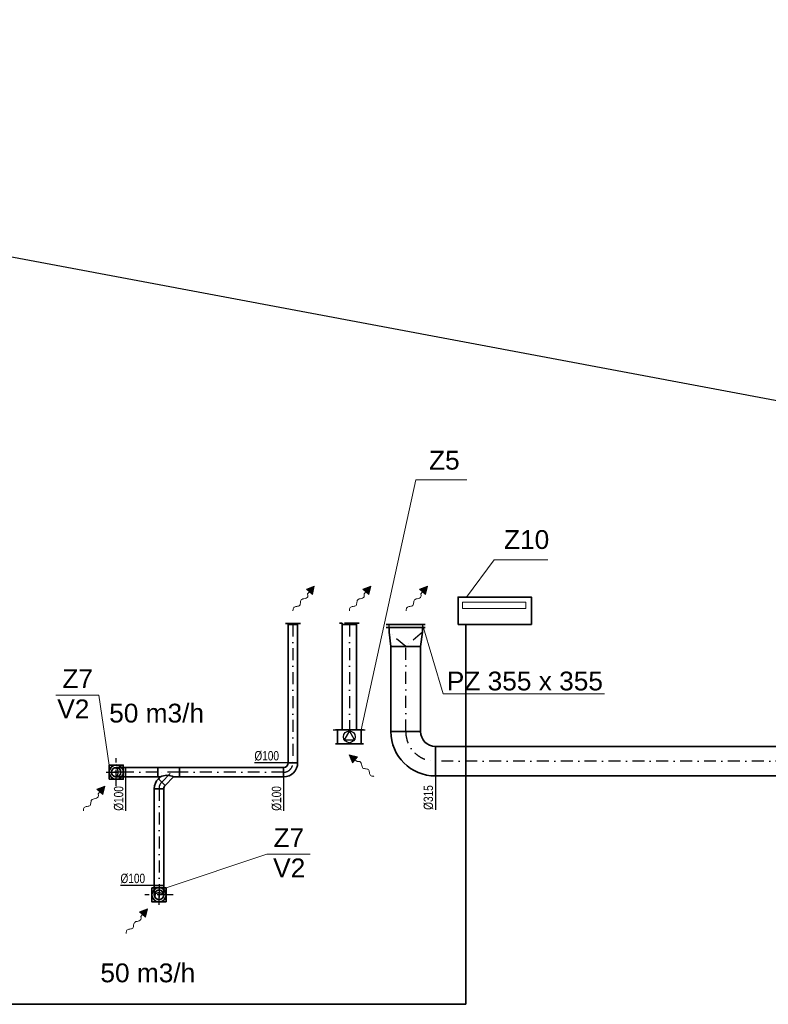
# Model space of a CAD drawing. Header units: millimetres. Extents: x 879679 to 2307614, y -211319 to 627407.
# Tile 3 of 36: x 898016 to 905983, y -165106 to -154635. Entities that reach past the tile are written whole.
import ezdxf

# ---------------------------------------------------------------- set-up
doc = ezdxf.new("R2010")
doc.units = ezdxf.units.MM
doc.header["$LTSCALE"] = 10
doc.linetypes.add('DASHDOT', pattern=[25.4, 12.7, -6.35, 0, -6.35])
doc.linetypes.add('DASHED', pattern=[19.05, 12.7, -6.35])
for name, color, linetype, lineweight in [('Kóty_obecně', 7, 'Continuous', 25), ('Standard', 7, 'Continuous', 25), ('VZT-komponenty', 30, 'Continuous', 35), ('VZT-potrubi', 30, 'Continuous', 35), ('VZT-sipky', 50, 'Continuous', 15)]:
    doc.layers.add(name, color=color, linetype=linetype, lineweight=lineweight)
doc.layers.add('VZT-netisk', color=71, linetype='Continuous', plot=False)
doc.layers.add('VZT-potrubi-popis', color=7, linetype='Continuous')
doc.styles.add('Arial_CE', font='arial.ttf')
doc.styles.get("Standard").update_dxf_attribs({"font": 'ic-simplex.shx', "width": 0.8})

# ---------------------------------------------------------------- blocks, each defined once
blk = doc.blocks.new('*U93')
at = {"color": 2, "linetype": 'DASHDOT', "lineweight": 25}
for p, q in [((0, 106), (0, -106)), ((-106, 0), (106, 0))]:
    blk.add_line(p, q, dxfattribs=at)
at = {"color": 0, "linetype": 'ByBlock', "lineweight": -2}
for radius in [75.6, 50]:
    blk.add_circle((0, 0), radius, dxfattribs=at)
blk = doc.blocks.new('*U85', base_point=(28, -713))
at = {"linetype": 'ByBlock'}
blk.add_hatch(color=0, dxfattribs=at).paths.add_polyline_path([(791, -713), (614, -619), (614, -808)])
at = {"color": 0, "linetype": 'ByBlock', "lineweight": -2}
for p, q in [((791, -713), (614, -619)), ((614, -619), (614, -808)), ((551, -713), (614, -713)), ((791, -713), (614, -808))]:
    blk.add_line(p, q, dxfattribs=at)
blk.add_lwpolyline([(551, -713), (527, -744), (503, -758), (479, -760), (455, -751), (432, -737), (410, -721), (388, -706), (367, -696), (348, -693), (329, -696), (311, -705), (293, -716), (276, -728), (260, -738), (243, -746), (227, -749), (211, -746), (195, -738), (179, -727), (162, -713), (146, -700), (130, -689), (114, -681), (98, -678), (81, -681), (65, -689), (49, -699), (32, -711), (28, -713)], dxfattribs=at)
blk = doc.blocks.new('*U149')
at = {"color": 2, "linetype": 'DASHDOT', "lineweight": 25}
for p, q in [((100, 200), (100, -100)), ((0, 50), (250, 50))]:
    blk.add_line(p, q, dxfattribs=at)
at = {"color": 0, "linetype": 'ByBlock', "lineweight": -2}
for p, q in [((100, 100), (0, 100)), ((0, 0), (0, 100)), ((0, 0), (100, 0))]:
    blk.add_line(p, q, dxfattribs=at)
at = {"color": 2, "linetype": 'DASHED', "lineweight": 25}
for centre, radius, start, end in [((100, 50), 50, 90, 270), ((150, 50), 70.7, 135, 225)]:
    blk.add_arc(centre, radius, start, end, dxfattribs=at)
at = {"color": 0, "linetype": 'ByBlock', "lineweight": -2}
blk.add_arc((100, 50), 50, 270, 90, dxfattribs=at)
blk = doc.blocks.new('*U226', base_point=(231, 100))
at = {"color": 0, "linetype": 'ByBlock', "lineweight": -2}
for p, q in [((62, 100), (152, 190)), ((152, 190), (223, 120)), ((223, 120), (203, 100)), ((0, 100), (0, 0)), ((0, 100), (62, 100)), ((231, 0), (0, 0)), ((203, 100), (231, 100)), ((231, 100), (231, 0))]:
    blk.add_line(p, q, dxfattribs=at)
at = {"color": 2, "linetype": 'DASHDOT', "lineweight": 25}
for p, q in [((187, 155), (82, 50)), ((0, 50), (231, 50))]:
    blk.add_line(p, q, dxfattribs=at)
at = {"color": 0, "linetype": 'ByBlock', "lineweight": -2}
blk.add_arc((132, 241), 158, 243.4349, 296.5651, dxfattribs=at)
blk = doc.blocks.new('*U227', base_point=(35, 35))
at = {"color": 0, "lineweight": -2}
for p, q in [((106, 106), (35, 35)), ((106, 106), (106, 106)), ((35, 35), (35, 35)), ((50, 0), (150, 0)), ((50, 0), (50, 0)), ((150, 0), (150, 0))]:
    blk.add_line(p, q, dxfattribs=at)
at = {"color": 2, "linetype": 'DASHDOT', "lineweight": 25}
for p, q in [((71, 71), (71, 71)), ((100, 0), (100, 0))]:
    blk.add_line(p, q, dxfattribs=at)
at = {"color": 0, "lineweight": -2}
for radius in [150, 50]:
    blk.add_arc((0, 0), radius, 0, 45, dxfattribs=at)
at = {"color": 2, "linetype": 'DASHDOT', "lineweight": 25}
blk.add_arc((0, 0), 100, 0, 45, dxfattribs=at)
blk = doc.blocks.new('*U228', base_point=(340.818, 50))
at = {"color": 0, "linetype": 'ByBlock', "lineweight": -2}
for p, q in [((0, 100), (0, 0)), ((340.818, 100), (0, 100)), ((0, 0), (340.818, 0)), ((340.818, 0), (340.818, 100))]:
    blk.add_line(p, q, dxfattribs=at)
at = {"color": 2, "linetype": 'DASHDOT', "lineweight": 25}
blk.add_line((0, 50), (340.818, 50), dxfattribs=at)
blk = doc.blocks.new('*U229', base_point=(1028.571, 50))
at = {"color": 0, "linetype": 'ByBlock', "lineweight": -2}
for p, q in [((0, 100), (0, 0)), ((1028.571, 100), (0, 100)), ((0, 0), (1028.571, 0)), ((1028.571, 0), (1028.571, 100))]:
    blk.add_line(p, q, dxfattribs=at)
at = {"color": 2, "linetype": 'DASHDOT', "lineweight": 25}
blk.add_line((0, 50), (1028.571, 50), dxfattribs=at)
blk = doc.blocks.new('*U230', base_point=(0, 50))
at = {"color": 0, "lineweight": -2}
for p, q in [((0, 150), (0, 50)), ((0, 150), (0, 150)), ((0, 50), (0, 50)), ((50, 0), (150, 0)), ((50, 0), (50, 0)), ((150, 0), (150, 0))]:
    blk.add_line(p, q, dxfattribs=at)
at = {"color": 2, "linetype": 'DASHDOT', "lineweight": 25}
for p, q in [((0, 100), (0, 100)), ((100, 0), (100, 0))]:
    blk.add_line(p, q, dxfattribs=at)
at = {"color": 0, "lineweight": -2}
for radius in [150, 50]:
    blk.add_arc((0, 0), radius, 0, 90, dxfattribs=at)
at = {"color": 2, "linetype": 'DASHDOT', "lineweight": 25}
blk.add_arc((0, 0), 100, 0, 90, dxfattribs=at)
blk = doc.blocks.new('*U231', base_point=(1108.182, 50))
at = {"color": 0, "linetype": 'ByBlock', "lineweight": -2}
for p, q in [((0, 100), (0, 0)), ((1108.182, 100), (0, 100)), ((0, 0), (1108.182, 0)), ((1108.182, 0), (1108.182, 100))]:
    blk.add_line(p, q, dxfattribs=at)
at = {"color": 2, "linetype": 'DASHDOT', "lineweight": 25}
blk.add_line((0, 50), (1108.182, 50), dxfattribs=at)
blk = doc.blocks.new('*U277', base_point=(0, 157.5))
at = {"color": 0, "lineweight": -2}
for p, q in [((0, 472.5), (0, 157.5)), ((0, 472.5), (0, 472.5)), ((0, 157.5), (0, 157.5)), ((157.5, 0), (472.5, 0)), ((157.5, 0), (157.5, 0)), ((472.5, 0), (472.5, 0))]:
    blk.add_line(p, q, dxfattribs=at)
at = {"color": 2, "linetype": 'DASHDOT', "lineweight": 25}
for p, q in [((0, 315), (0, 315)), ((315, 0), (315, 0))]:
    blk.add_line(p, q, dxfattribs=at)
at = {"color": 0, "lineweight": -2}
for radius in [472.5, 157.5]:
    blk.add_arc((0, 0), radius, 0, 90, dxfattribs=at)
at = {"color": 2, "linetype": 'DASHDOT', "lineweight": 25}
blk.add_arc((0, 0), 315, 0, 90, dxfattribs=at)
blk = doc.blocks.new('*U318', base_point=(6035.43, 157.5))
at = {"color": 0, "linetype": 'ByBlock', "lineweight": -2}
for p, q in [((0, 315), (0, 0)), ((6035.43, 315), (0, 315)), ((6035.43, 0), (6035.43, 315)), ((0, 0), (6035.43, 0))]:
    blk.add_line(p, q, dxfattribs=at)
at = {"color": 2, "linetype": 'DASHDOT', "lineweight": 25}
blk.add_line((0, 157.5), (6035.43, 157.5), dxfattribs=at)
blk = doc.blocks.new('*U326', base_point=(-178, 34))
at = {"color": 0, "linetype": 'ByBlock', "lineweight": -2}
for p, q in [((-208, 0), (-178, 0)), ((-178, 0), (178, 0)), ((178, 0), (208, 0))]:
    blk.add_line(p, q, dxfattribs=at)
at = {"color": 2, "linetype": 'ByBlock', "lineweight": 25}
for p, q in [((-178, 34), (178, 34)), ((-178, 0), (-178, 34)), ((178, 0), (178, 34))]:
    blk.add_line(p, q, dxfattribs=at)
blk = doc.blocks.new('*U327', base_point=(200, 157.5))
at = {"color": 0, "linetype": 'ByBlock', "lineweight": -2}
for p, q in [((0, 177.5), (0, 207.5)), ((50, 177.5), (0, 177.5)), ((0, 177.5), (0, 177.5)), ((0, 177.5), (0, -177.5)), ((50, 177.5), (200, 157.5)), ((200, 157.5), (200, 157.5)), ((200, 157.5), (200, -157.5)), ((200, 157.5), (200, 157.5)), ((50, -177.5), (0, -177.5)), ((0, -177.5), (0, -207.5)), ((0, -177.5), (0, -177.5)), ((200, -157.5), (50, -177.5)), ((200, -157.5), (200, -157.5)), ((200, -157.5), (200, -157.5))]:
    blk.add_line(p, q, dxfattribs=at)
at = {"color": 2, "linetype": 'DASHDOT', "lineweight": 25}
for p, q in [((50, 177.5), (200, 0)), ((200, 0), (50, -177.5))]:
    blk.add_line(p, q, dxfattribs=at)
blk = doc.blocks.new('*U329', base_point=(0, 157.5))
at = {"color": 0, "linetype": 'ByBlock', "lineweight": -2}
for p, q in [((0, 315), (0, 0)), ((905.616, 315), (0, 315)), ((905.616, 0), (905.616, 315)), ((0, 0), (905.616, 0))]:
    blk.add_line(p, q, dxfattribs=at)
at = {"color": 2, "linetype": 'DASHDOT', "lineweight": 25}
blk.add_line((0, 157.5), (905.616, 157.5), dxfattribs=at)
blk = doc.blocks.new('*U357', base_point=(-50, 0))
at = {"color": 0, "linetype": 'ByBlock', "lineweight": -2}
for p, q in [((-50, 0), (-80, 0)), ((-50, 10), (-50, 0)), ((50, 10), (50, 0)), ((50, 0), (80, 0))]:
    blk.add_line(p, q, dxfattribs=at)
at = {"color": 2, "linetype": 'DASHED', "lineweight": 25}
blk.add_line((-50, 0), (50, 0), dxfattribs=at)
blk = doc.blocks.new('*U358', base_point=(1471.625, 50))
at = {"color": 0, "linetype": 'ByBlock', "lineweight": -2}
for p, q in [((0, 100), (0, 0)), ((1471.625, 100), (0, 100)), ((0, 0), (1471.625, 0)), ((1471.625, 0), (1471.625, 100))]:
    blk.add_line(p, q, dxfattribs=at)
at = {"color": 2, "linetype": 'DASHDOT', "lineweight": 25}
blk.add_line((0, 50), (1471.625, 50), dxfattribs=at)
blk = doc.blocks.new('*U359', base_point=(-75, 0))
at = {"color": 0, "linetype": 'ByBlock', "lineweight": -2}
for p, q in [((-75, 0), (-105, 0)), ((-75, 15), (-75, 0)), ((75, 15), (75, 0)), ((75, 0), (105, 0))]:
    blk.add_line(p, q, dxfattribs=at)
at = {"color": 2, "linetype": 'DASHED', "lineweight": 25}
blk.add_line((-75, 0), (75, 0), dxfattribs=at)
blk = doc.blocks.new('*U360', base_point=(0, 250))
at = {"color": 0, "linetype": 'ByBlock', "lineweight": -2}
for p, q in [((0, 274), (0, -24)), ((150, 250), (0, 250)), ((150, -24), (150, 274)), ((0, 0), (150, 0))]:
    blk.add_line(p, q, dxfattribs=at)
at = {"color": 2, "linetype": 'ByBlock', "lineweight": 25}
for p, q in [((138, 125), (44, 179)), ((44, 179), (44, 71)), ((44, 71), (138, 125))]:
    blk.add_line(p, q, dxfattribs=at)
blk.add_circle((75, 125), 62.5, dxfattribs=at)
blk = doc.blocks.new('*U410', base_point=(1120, 0))
at = {"color": 0, "linetype": 'ByBlock', "lineweight": -2}
for p, q in [((0, 150), (0, 0)), ((1120, 150), (0, 150)), ((1120, 0), (1120, 150)), ((0, 0), (1120, 0))]:
    blk.add_line(p, q, dxfattribs=at)
at = {"color": 2, "linetype": 'DASHDOT', "lineweight": 25}
blk.add_line((0, 75), (1120, 75), dxfattribs=at)

msp = doc.modelspace()

# ---------------------------------------------------------------- linework, layer by layer
at = {"layer": 'Standard', "color": 0, "linetype": 'Continuous', "lineweight": 13, "ltscale": 1000}
for p, q in [((902231.8, -159528.7), (901649.6, -162186.5)), ((902231.8, -159528.7), (902775.3, -159528.7)), ((902770.6, -160776.5), (903066.6, -160380.5)), ((903066.6, -160380.5), (903636.6, -160380.5)), ((902523.2, -161804.3), (902302.5, -161066.5)), ((898400.4, -161817.1), (898860.4, -161817.1)), ((898860.4, -161817.1), (898968.6, -162563.1)), ((902523.2, -161804.3), (904239, -161804.3)), ((900647.7, -163508.2), (899574.3, -163868.1)), ((900647.7, -163508.2), (901107.7, -163508.2))]:
    msp.add_line(p, q, dxfattribs=at)
at = {"layer": 'Standard', "color": 6, "linetype": 'Continuous', "lineweight": 25, "ltscale": 1000}
msp.add_line((902763.1, -161066.5), (902763.1, -161146.5), dxfattribs=at)
at = {"layer": 'Standard', "color": 6, "linetype": 'Continuous', "lineweight": 35, "ltscale": 1000}
for p, q in [((902763.1, -161066.5), (902763.1, -165106.5)), ((902763.1, -165106.5), (893993.1, -165106.5))]:
    msp.add_line(p, q, dxfattribs=at)
at = {"layer": 'Standard', "color": 0, "linetype": 'Continuous', "lineweight": 25, "ltscale": 1000}
msp.add_line((901352.9, -162186.5), (901692.9, -162186.5), dxfattribs=at)
at = {"layer": 'Standard', "color": 0, "linetype": 'Continuous', "lineweight": 35}
msp.add_lwpolyline([(902682.1, -161066.5), (903462.1, -161066.5), (903462.1, -160776.5), (902682.1, -160776.5), (902682.1, -161066.5)], close=True, dxfattribs=at)
at = {"layer": 'Standard', "color": 0, "linetype": 'Continuous', "lineweight": 13}
msp.add_lwpolyline([(902729.8, -160830.4), (903402.3, -160830.4), (903402.3, -160896.9), (902729.8, -160896.9), (902729.8, -160830.4)], close=True, dxfattribs=at)
at = {"layer": 'VZT-komponenty', "color": 10}
for points in [[(898968.6, -162713.1), (898968.6, -162563.1), (899118.6, -162563.1), (899118.6, -162713.1)], [(899574.3, -164018.1), (899424.3, -164018.1), (899424.3, -163868.1), (899574.3, -163868.1)]]:
    msp.add_lwpolyline(points, close=True, dxfattribs=at)
at = {"layer": 'VZT-netisk'}
msp.add_lwpolyline([(884496.1, -154635.2), (911385.5, -159680.7)], dxfattribs=at)
at = {"layer": 'VZT-potrubi-popis', "color": 2}
for p, q in [((900874.2, -162538.1), (900514.2, -162538.1)), ((899144.2, -162688.1), (899144.2, -163048.1)), ((900824.2, -162688.1), (900824.2, -163048.1)), ((902440, -162678.4), (902440, -163038.4)), ((899449.3, -163842.4), (899089.3, -163842.4))]:
    msp.add_line(p, q, dxfattribs=at)

# ---------------------------------------------------------------- block references
at = {"layer": 'VZT-komponenty', "color": 10}
for name, p, rotation in [('*U357', (900974.2, -161056.5), 180), ('*U359', (901599.6, -161051.5), 180), ('*U326', (902302.5, -161100.3), 180), ('*U360', (901399.6, -162336.5), 90), ('*U93', (899044.2, -162638.1), 90), ('*U93', (899499.3, -163942.4), 180)]:
    msp.add_blockref(name, p, dxfattribs=dict(at, rotation=rotation))
at = {"layer": 'VZT-potrubi', "color": 10}
for name, p, rotation in [('*U358', (900924.2, -162538.1), 270), ('*U410', (901449.6, -162186.5), 270), ('*U327', (902282.5, -161300.3), 270), ('*U329', (902125, -162205.9), 90), ('*U277', (902440, -162363.4), 180), ('*U318', (902440, -162520.9), 180), ('*U149', (899144.2, -162588.1), 180), ('*U228', (899144.2, -162638.1), 180), ('*U226', (899485.1, -162688.1), 180), ('*U231', (899716.1, -162638.1), 180), ('*U230', (900874.2, -162538.1), 270), ('*U227', (899549.3, -162813.8), 135), ('*U229', (899499.3, -163842.4), 270), ('*U149', (899449.3, -163842.4), 270)]:
    msp.add_blockref(name, p, dxfattribs=dict(at, rotation=rotation))
at = {"layer": 'VZT-sipky', "xscale": 0.4529080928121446, "yscale": 0.4529080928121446, "zscale": 0.4529080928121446}
for p, rotation in [((900924.2, -160920.7), 48.7689769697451), ((901524.6, -160920.7), 48.7689769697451), ((902129.5, -160920.7), 48.7689769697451), ((901784.4, -162682.1), 138.7689769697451), ((898693.9, -163047.9), 48.7689769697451), ((899148.9, -164352.2), 48.7689769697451)]:
    msp.add_blockref('*U85', p, dxfattribs=dict(at, rotation=rotation))

# ---------------------------------------------------------------- texts
at = {"layer": 'Kóty_obecně', "color": 0, "linetype": 'Continuous', "lineweight": 13, "char_height": 200, "attachment_point": 7, "style": 'Arial_CE'}
for s, insert, width in [('{\\fArial CE|i0|b0;\\H200.000000;\\W1.000000;\\C7;Z5}\\P', (902372.6, -159422.9), 426.667), ('{\\fArial CE|i0|b0;\\H200.000000;\\W1.000000;\\C7;Z10}\\P', (903170.6, -160266.5), 583.333), ('{\\fArial CE|i0|b0;\\H200.000000;\\W1.000000;\\C7;Z7}\\P', (898470.4, -161743.7), 426.667), ('\\C7;PZ 355 x 355', (902561.8, -161771.1), 2000), ('{\\fArial CE|i0|b0;\\H200.000000;\\W1.000000;\\C7;V2}\\P', (898416.6, -162064.5), 443.333), ('{\\fArial CE|i0|b0;\\H200.000000;\\W1.000000;\\C7;50 m3/h}\\P', (898968.9, -162112.6), 1113.333), ('{\\fArial CE|i0|b0;\\H200.000000;\\W1.000000;\\C7;Z7}\\P', (900717.7, -163434.9), 426.667), ('{\\fArial CE|i0|b0;\\H200.000000;\\W1.000000;\\C7;V2}\\P', (900713.9, -163755.7), 443.333), ('{\\fArial CE|i0|b0;\\H200.000000;\\W1.000000;\\C7;50 m3/h}\\P', (898875.4, -164875.1), 1113.333)]:
    msp.add_mtext(s, dxfattribs=dict(at, insert=insert, width=width))
at = {"layer": 'VZT-potrubi-popis', "color": 3, "width": 0.8}
for p in [(900514.2, -162513.1), (899089.3, -163817.4)]:
    msp.add_text('%%c100', height=100, dxfattribs=at).set_placement(p)
for s, p in [('%%c100', (899119.2, -163048.1)), ('%%c100', (900799.2, -163048.1)), ('%%c315', (902415, -163038.4))]:
    msp.add_text(s, height=100, rotation=90, dxfattribs=at).set_placement(p)

doc.saveas('drawing.dxf')
